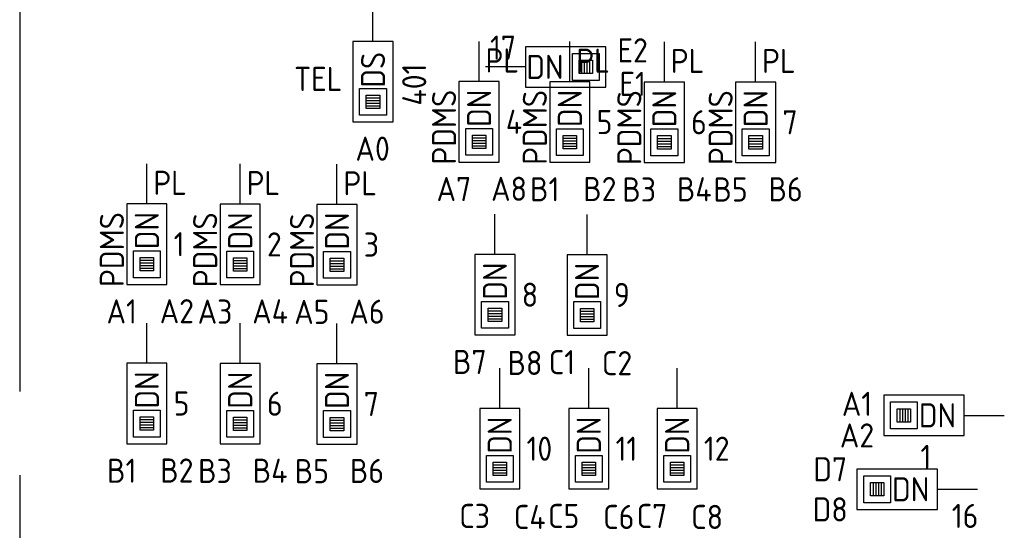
# Model space of a CAD drawing. Header units: millimetres. Extents: x 4336 to 79204, y -9688 to 63134.
# Tile 6 of 38: x 13998 to 21350, y 19381 to 23190. Entities that reach past the tile are written whole.
import ezdxf
from ezdxf.enums import TextEntityAlignment as Align

# ---------------------------------------------------------------- set-up
doc = ezdxf.new("R2010")
doc.units = ezdxf.units.MM
doc.header["$LTSCALE"] = 100
doc.linetypes.add('B0801', pattern=[62.5, 31.25, -6.25, 6.25, -6.25, 6.25, -6.25])
doc.layers.get('0').update_dxf_attribs({"linetype": 'CONTINUOUS'})
for name, color, linetype in [('DATA GROEN 90', 90, 'CONTINUOUS'), ('DBTA GRO_ATTRIB', 2, 'CONTINUOUS'), ('EB6441--_ATTRIB', 2, 'CONTINUOUS'), ('EB6445--_ATTRIB', 2, 'CONTINUOUS'), ('EL631005_KSTSCH', 6, 'B0801'), ('EL6441--_DATACOM', 3, 'CONTINUOUS')]:
    doc.layers.add(name, color=color, linetype=linetype)
doc.styles.add('NORATT', font='isocp.shx')

# ---------------------------------------------------------------- blocks, each defined once
blk = doc.blocks.new('EA644502')
for p, q in [((-1.5, 6), (-1.5, 0)), ((1.5, 6), (-1.5, 6)), ((1.5, 0), (1.5, 6)), ((-1.5, 0), (1.5, 0))]:
    blk.add_line(p, q)
at = {"color": 1}
for p, q in [((-1, 5.5), (1, 5.5)), ((-1, 3.5), (-1, 5.5)), ((1, 5.5), (1, 3.5)), ((-0.5, 5), (0.5, 5)), ((-0.5, 4), (-0.5, 5)), ((0.5, 4.8), (-0.5, 4.8)), ((0.5, 4.6), (-0.5, 4.6)), ((0.5, 5), (0.5, 4)), ((0.5, 4.4), (-0.5, 4.4)), ((0.5, 4.2), (-0.5, 4.2)), ((0.5, 4), (-0.5, 4)), ((1, 3.5), (-1, 3.5))]:
    blk.add_line(p, q, dxfattribs=at)
at = {"color": 2}
blk.add_line((0, 0), (0, -3), dxfattribs=at)
at = {"style": 'NORATT', "flags": 8}
for tag, p in [('NUMMERA', (-1.5, 8)), ('NUMMERB', (1.5, 8))]:
    blk.add_attdef(tag, text='', height=1.8, rotation=90, dxfattribs=at).set_placement(p, align=Align.MIDDLE_CENTER)
blk.add_attdef('CODE', text='', height=1.8, rotation=90, dxfattribs=at).set_placement((0, 0.5), align=Align.MIDDLE_LEFT)
at = {"style": 'NORATT', "flags": 9}
for tag, p in [('VERD', (0, 4)), ('PATCHSTR', (0, 4)), ('PANEEL', (0, 4)), ('NUMMER', (6, 3)), ('HOOGTE', (-3, 2)), ('TYPE', (0, -2.5)), ('FABR', (0, -2.5)), ('PCODE', (0, -3)), ('PVERS', (0, -3)), ('PDATE', (0, -3))]:
    blk.add_attdef(tag, text='', height=1.8, dxfattribs=at).set_placement(p, align=Align.BOTTOM_LEFT)
for tag, p in [('NUMMERAP', (8, 1.5)), ('NUMMERBP', (8, -1.5))]:
    blk.add_attdef(tag, text='', height=1.8, dxfattribs=at).set_placement(p, align=Align.MIDDLE_CENTER)

msp = doc.modelspace()

# ---------------------------------------------------------------- linework, layer by layer
at = {"layer": 'EL631005_KSTSCH'}
msp.add_line((13997.8, 23541.4), (13997.8, 7978), dxfattribs=at)

# ---------------------------------------------------------------- block references
at = {"layer": 'DATA GROEN 90'}
ref = msp.add_blockref('EA644502', (17775, 22837.7), dxfattribs=dict(at, xscale=100, yscale=100, zscale=100, rotation=270))
ref.add_attrib('CODE', 'DN', dxfattribs={"layer": 'EB6445--_ATTRIB', "color": 1, "height": 180, "style": 'NORATT', "flags": 8}).set_placement((18059, 22837.7), align=Align.MIDDLE_RIGHT)
ref.add_attrib('NUMMERA', 'E1', dxfattribs={"layer": 'DBTA GRO_ATTRIB', "color": 1, "height": 180, "style": 'NORATT', "flags": 8}).set_placement((18575, 22711.2), align=Align.MIDDLE_CENTER)
ref.add_attrib('NUMMERB', 'E2', dxfattribs={"layer": 'DBTA GRO_ATTRIB', "color": 1, "height": 180, "style": 'NORATT', "flags": 8}).set_placement((18575, 22961.2), align=Align.MIDDLE_CENTER)
ref.add_attrib('TYPE', '17', dxfattribs={"layer": 'EB6445--_ATTRIB', "color": 1, "height": 180, "style": 'NORATT', "flags": 8}).set_placement((17509.8, 22837.7), align=Align.BOTTOM_LEFT)
ref = msp.add_blockref('EA644502', (20850, 19686.8), dxfattribs=dict(at, xscale=100, yscale=100, zscale=100, rotation=90))
ref.add_attrib('CODE', 'DN', dxfattribs={"layer": 'EB6445--_ATTRIB', "color": 1, "height": 180, "style": 'NORATT', "flags": 8}).set_placement((20512, 19686.8), align=Align.MIDDLE_LEFT)
ref.add_attrib('NUMMERA', 'D7', dxfattribs={"layer": 'DBTA GRO_ATTRIB', "color": 1, "height": 180, "style": 'NORATT', "flags": 8}).set_placement((20050, 19836.2), align=Align.MIDDLE_CENTER)
ref.add_attrib('NUMMERB', 'D8', dxfattribs={"layer": 'DBTA GRO_ATTRIB', "color": 1, "height": 180, "style": 'NORATT', "flags": 8}).set_placement((20050, 19536.6), align=Align.MIDDLE_CENTER)
ref.add_attrib('TYPE', '16', dxfattribs={"layer": 'EB6445--_ATTRIB', "color": 1, "height": 180, "style": 'NORATT', "flags": 8}).set_placement((20957.9, 19344.1), align=Align.BOTTOM_LEFT)
at = {"layer": 'EL6441--_DATACOM'}
ref = msp.add_blockref('EA644502', (16635.9, 23028), dxfattribs=dict(at, xscale=100, yscale=100, zscale=100, rotation=180))
ref.add_attrib('CODE', 'DS', dxfattribs={"layer": 'DBTA GRO_ATTRIB', "color": 1, "height": 180, "rotation": 90, "style": 'NORATT', "flags": 8}).set_placement((16635.9, 22682.8), align=Align.MIDDLE_LEFT)
ref.add_attrib('NUMMERA', 'A0', dxfattribs={"layer": 'DBTA GRO_ATTRIB', "color": 1, "height": 180, "style": 'NORATT', "flags": 8}).set_placement((16633.3, 22228), align=Align.MIDDLE_CENTER)
ref.add_attrib('FABR', 'TEL', dxfattribs={"layer": 'DBTA GRO_ATTRIB', "color": 1, "height": 180, "style": 'NORATT', "flags": 8}).set_placement((16046.7, 22604.3), align=Align.BOTTOM_LEFT)
ref.add_attrib('TYPE', '401', dxfattribs={"layer": 'DBTA GRO_ATTRIB', "color": 1, "height": 180, "rotation": 90, "style": 'NORATT', "flags": 8}).set_placement((16943.7, 22549.7), align=Align.MIDDLE_LEFT)
ref = msp.add_blockref('EA644502', (17428, 22728.4), dxfattribs=dict(at, xscale=100, yscale=100, zscale=100, rotation=180))
ref.add_attrib('CODE', 'DN', dxfattribs={"layer": 'EB6441--_ATTRIB', "color": 1, "height": 180, "rotation": 90, "style": 'NORATT', "flags": 8}).set_placement((17428, 22390.4), align=Align.MIDDLE_LEFT)
ref.add_attrib('NUMMERA', 'A8', dxfattribs={"layer": 'EB6441--_ATTRIB', "color": 1, "height": 180, "style": 'NORATT', "flags": 8}).set_placement((17651.7, 21928.4), align=Align.MIDDLE_CENTER)
ref.add_attrib('NUMMERB', 'A7', dxfattribs={"layer": 'EB6441--_ATTRIB', "color": 1, "height": 180, "style": 'NORATT', "flags": 8}).set_placement((17240.1, 21926.8), align=Align.MIDDLE_CENTER)
ref.add_attrib('HOOGTE', 'PL', dxfattribs={"layer": 'EB6441--_ATTRIB', "color": 1, "height": 180, "style": 'NORATT', "flags": 8}).set_placement((17476.2, 22742.2), align=Align.BOTTOM_LEFT)
ref.add_attrib('FABR', 'PDMS', dxfattribs={"layer": 'EB6441--_ATTRIB', "color": 1, "height": 180, "rotation": 90, "style": 'NORATT', "flags": 8}).set_placement((17310.4, 22109.2), align=Align.BOTTOM_LEFT)
ref.add_attrib('TYPE', '4', dxfattribs={"layer": 'EB6441--_ATTRIB', "color": 1, "height": 180, "style": 'NORATT', "flags": 8}).set_placement((17628, 22428.4), align=Align.MIDDLE_LEFT)
ref = msp.add_blockref('EA644502', (18106, 22726.7), dxfattribs=dict(at, xscale=100, yscale=100, zscale=100, rotation=180))
ref.add_attrib('CODE', 'DN', dxfattribs={"layer": 'EB6441--_ATTRIB', "color": 1, "height": 180, "rotation": 90, "style": 'NORATT', "flags": 8}).set_placement((18106, 22388.7), align=Align.MIDDLE_LEFT)
ref.add_attrib('NUMMERA', 'B2', dxfattribs={"layer": 'EB6441--_ATTRIB', "color": 1, "height": 180, "style": 'NORATT', "flags": 8}).set_placement((18329.7, 21926.7), align=Align.MIDDLE_CENTER)
ref.add_attrib('NUMMERB', 'B1', dxfattribs={"layer": 'EB6441--_ATTRIB', "color": 1, "height": 180, "style": 'NORATT', "flags": 8}).set_placement((17918.1, 21925.1), align=Align.MIDDLE_CENTER)
ref.add_attrib('HOOGTE', 'PL', dxfattribs={"layer": 'EB6441--_ATTRIB', "color": 1, "height": 180, "style": 'NORATT', "flags": 8}).set_placement((18154.3, 22740.5), align=Align.BOTTOM_LEFT)
ref.add_attrib('FABR', 'PDMS', dxfattribs={"layer": 'EB6441--_ATTRIB', "color": 1, "height": 180, "rotation": 90, "style": 'NORATT', "flags": 8}).set_placement((17988.4, 22107.5), align=Align.BOTTOM_LEFT)
ref.add_attrib('TYPE', '5', dxfattribs={"layer": 'EB6441--_ATTRIB', "color": 1, "height": 180, "style": 'NORATT', "flags": 8}).set_placement((18306, 22426.7), align=Align.MIDDLE_LEFT)
ref = msp.add_blockref('EA644502', (18811.4, 22725), dxfattribs=dict(at, xscale=100, yscale=100, zscale=100, rotation=180))
ref.add_attrib('CODE', 'DN', dxfattribs={"layer": 'EB6441--_ATTRIB', "color": 1, "height": 180, "rotation": 90, "style": 'NORATT', "flags": 8}).set_placement((18811.4, 22387), align=Align.MIDDLE_LEFT)
ref.add_attrib('NUMMERA', 'B4', dxfattribs={"layer": 'EB6441--_ATTRIB', "color": 1, "height": 180, "style": 'NORATT', "flags": 8}).set_placement((19035.1, 21925), align=Align.MIDDLE_CENTER)
ref.add_attrib('NUMMERB', 'B3', dxfattribs={"layer": 'EB6441--_ATTRIB', "color": 1, "height": 180, "style": 'NORATT', "flags": 8}).set_placement((18623.6, 21923.4), align=Align.MIDDLE_CENTER)
ref.add_attrib('HOOGTE', 'PL', dxfattribs={"layer": 'EB6441--_ATTRIB', "color": 1, "height": 180, "style": 'NORATT', "flags": 8}).set_placement((18859.7, 22738.8), align=Align.BOTTOM_LEFT)
ref.add_attrib('FABR', 'PDMS', dxfattribs={"layer": 'EB6441--_ATTRIB', "color": 1, "height": 180, "rotation": 90, "style": 'NORATT', "flags": 8}).set_placement((18693.8, 22105.8), align=Align.BOTTOM_LEFT)
ref.add_attrib('TYPE', '6', dxfattribs={"layer": 'EB6441--_ATTRIB', "color": 1, "height": 180, "style": 'NORATT', "flags": 8}).set_placement((19011.4, 22425), align=Align.MIDDLE_LEFT)
ref = msp.add_blockref('EA644502', (19493.2, 22725), dxfattribs=dict(at, xscale=100, yscale=100, zscale=100, rotation=180))
ref.add_attrib('CODE', 'DN', dxfattribs={"layer": 'EB6441--_ATTRIB', "color": 1, "height": 180, "rotation": 90, "style": 'NORATT', "flags": 8}).set_placement((19493.2, 22387), align=Align.MIDDLE_LEFT)
ref.add_attrib('NUMMERA', 'B6', dxfattribs={"layer": 'EB6441--_ATTRIB', "color": 1, "height": 180, "style": 'NORATT', "flags": 8}).set_placement((19716.9, 21925), align=Align.MIDDLE_CENTER)
ref.add_attrib('NUMMERB', 'B5', dxfattribs={"layer": 'EB6441--_ATTRIB', "color": 1, "height": 180, "style": 'NORATT', "flags": 8}).set_placement((19305.4, 21923.4), align=Align.MIDDLE_CENTER)
ref.add_attrib('HOOGTE', 'PL', dxfattribs={"layer": 'EB6441--_ATTRIB', "color": 1, "height": 180, "style": 'NORATT', "flags": 8}).set_placement((19541.5, 22738.8), align=Align.BOTTOM_LEFT)
ref.add_attrib('FABR', 'PDMS', dxfattribs={"layer": 'EB6441--_ATTRIB', "color": 1, "height": 180, "rotation": 90, "style": 'NORATT', "flags": 8}).set_placement((19375.6, 22105.8), align=Align.BOTTOM_LEFT)
ref.add_attrib('TYPE', '7', dxfattribs={"layer": 'EB6441--_ATTRIB', "color": 1, "height": 180, "style": 'NORATT', "flags": 8}).set_placement((19693.2, 22425), align=Align.MIDDLE_LEFT)
ref = msp.add_blockref('EA644502', (14947.6, 21815.4), dxfattribs=dict(at, xscale=100, yscale=100, zscale=100, rotation=180))
ref.add_attrib('CODE', 'DN', dxfattribs={"layer": 'DBTA GRO_ATTRIB', "color": 1, "height": 180, "rotation": 90, "style": 'NORATT', "flags": 8}).set_placement((14947.6, 21477.4), align=Align.MIDDLE_LEFT)
ref.add_attrib('NUMMERA', 'A2', dxfattribs={"layer": 'DBTA GRO_ATTRIB', "color": 1, "height": 180, "style": 'NORATT', "flags": 8}).set_placement((15171.3, 21015.4), align=Align.MIDDLE_CENTER)
ref.add_attrib('NUMMERB', 'A1', dxfattribs={"layer": 'DBTA GRO_ATTRIB', "color": 1, "height": 180, "style": 'NORATT', "flags": 8}).set_placement((14759.7, 21013.8), align=Align.MIDDLE_CENTER)
ref.add_attrib('HOOGTE', 'PL', dxfattribs={"layer": 'DBTA GRO_ATTRIB', "color": 1, "height": 180, "style": 'NORATT', "flags": 8}).set_placement((14995.9, 21829.2), align=Align.BOTTOM_LEFT)
ref.add_attrib('FABR', 'PDMS', dxfattribs={"layer": 'DBTA GRO_ATTRIB', "color": 1, "height": 180, "rotation": 90, "style": 'NORATT', "flags": 8}).set_placement((14830, 21196.2), align=Align.BOTTOM_LEFT)
ref.add_attrib('TYPE', '1', dxfattribs={"layer": 'DBTA GRO_ATTRIB', "color": 1, "height": 180, "style": 'NORATT', "flags": 8}).set_placement((15147.6, 21515.4), align=Align.MIDDLE_LEFT)
ref = msp.add_blockref('EA644502', (15644.1, 21813.7), dxfattribs=dict(at, xscale=100, yscale=100, zscale=100, rotation=180))
ref.add_attrib('CODE', 'DN', dxfattribs={"layer": 'EB6441--_ATTRIB', "color": 1, "height": 180, "rotation": 90, "style": 'NORATT', "flags": 8}).set_placement((15644.1, 21475.7), align=Align.MIDDLE_LEFT)
ref.add_attrib('NUMMERA', 'A4', dxfattribs={"layer": 'EB6441--_ATTRIB', "color": 1, "height": 180, "style": 'NORATT', "flags": 8}).set_placement((15867.8, 21013.7), align=Align.MIDDLE_CENTER)
ref.add_attrib('NUMMERB', 'A3', dxfattribs={"layer": 'EB6441--_ATTRIB', "color": 1, "height": 180, "style": 'NORATT', "flags": 8}).set_placement((15456.3, 21012.1), align=Align.MIDDLE_CENTER)
ref.add_attrib('HOOGTE', 'PL', dxfattribs={"layer": 'EB6441--_ATTRIB', "color": 1, "height": 180, "style": 'NORATT', "flags": 8}).set_placement((15692.4, 21827.5), align=Align.BOTTOM_LEFT)
ref.add_attrib('FABR', 'PDMS', dxfattribs={"layer": 'EB6441--_ATTRIB', "color": 1, "height": 180, "rotation": 90, "style": 'NORATT', "flags": 8}).set_placement((15526.5, 21194.5), align=Align.BOTTOM_LEFT)
ref.add_attrib('TYPE', '2', dxfattribs={"layer": 'EB6441--_ATTRIB', "color": 1, "height": 180, "style": 'NORATT', "flags": 8}).set_placement((15844.1, 21513.7), align=Align.MIDDLE_LEFT)
ref = msp.add_blockref('EA644502', (16367.1, 21812), dxfattribs=dict(at, xscale=100, yscale=100, zscale=100, rotation=180))
ref.add_attrib('CODE', 'DN', dxfattribs={"layer": 'EB6441--_ATTRIB', "color": 1, "height": 180, "rotation": 90, "style": 'NORATT', "flags": 8}).set_placement((16367.1, 21474), align=Align.MIDDLE_LEFT)
ref.add_attrib('NUMMERA', 'A6', dxfattribs={"layer": 'EB6441--_ATTRIB', "color": 1, "height": 180, "style": 'NORATT', "flags": 8}).set_placement((16590.8, 21012), align=Align.MIDDLE_CENTER)
ref.add_attrib('NUMMERB', 'A5', dxfattribs={"layer": 'EB6441--_ATTRIB', "color": 1, "height": 180, "style": 'NORATT', "flags": 8}).set_placement((16179.3, 21010.4), align=Align.MIDDLE_CENTER)
ref.add_attrib('HOOGTE', 'PL', dxfattribs={"layer": 'EB6441--_ATTRIB', "color": 1, "height": 180, "style": 'NORATT', "flags": 8}).set_placement((16415.4, 21825.8), align=Align.BOTTOM_LEFT)
ref.add_attrib('FABR', 'PDMS', dxfattribs={"layer": 'EB6441--_ATTRIB', "color": 1, "height": 180, "rotation": 90, "style": 'NORATT', "flags": 8}).set_placement((16249.5, 21192.8), align=Align.BOTTOM_LEFT)
ref.add_attrib('TYPE', '3', dxfattribs={"layer": 'EB6441--_ATTRIB', "color": 1, "height": 180, "style": 'NORATT', "flags": 8}).set_placement((16567.1, 21512), align=Align.MIDDLE_LEFT)
ref = msp.add_blockref('EA644502', (17546.8, 21438.4), dxfattribs=dict(at, xscale=100, yscale=100, zscale=100, rotation=180))
ref.add_attrib('CODE', 'DN', dxfattribs={"layer": 'EB6441--_ATTRIB', "color": 1, "height": 180, "rotation": 90, "style": 'NORATT', "flags": 8}).set_placement((17546.8, 21100.4), align=Align.MIDDLE_LEFT)
ref.add_attrib('NUMMERA', 'B8', dxfattribs={"layer": 'DBTA GRO_ATTRIB', "color": 1, "height": 180, "style": 'NORATT', "flags": 8}).set_placement((17770.5, 20629.3), align=Align.MIDDLE_CENTER)
ref.add_attrib('NUMMERB', 'B7', dxfattribs={"layer": 'DBTA GRO_ATTRIB', "color": 1, "height": 180, "style": 'NORATT', "flags": 8}).set_placement((17359, 20636.8), align=Align.MIDDLE_CENTER)
ref.add_attrib('TYPE', '8', dxfattribs={"layer": 'DBTA GRO_ATTRIB', "color": 1, "height": 180, "style": 'NORATT', "flags": 8}).set_placement((17746.8, 21138.4), align=Align.MIDDLE_LEFT)
ref = msp.add_blockref('EA644502', (18234.6, 21436.7), dxfattribs=dict(at, xscale=100, yscale=100, zscale=100, rotation=180))
ref.add_attrib('CODE', 'DN', dxfattribs={"layer": 'EB6441--_ATTRIB', "color": 1, "height": 180, "rotation": 90, "style": 'NORATT', "flags": 8}).set_placement((18234.6, 21098.7), align=Align.MIDDLE_LEFT)
ref.add_attrib('NUMMERA', 'C2', dxfattribs={"layer": 'DBTA GRO_ATTRIB', "color": 1, "height": 180, "style": 'NORATT', "flags": 8}).set_placement((18458.3, 20627.6), align=Align.MIDDLE_CENTER)
ref.add_attrib('NUMMERB', 'C1', dxfattribs={"layer": 'DBTA GRO_ATTRIB', "color": 1, "height": 180, "style": 'NORATT', "flags": 8}).set_placement((18046.8, 20635.1), align=Align.MIDDLE_CENTER)
ref.add_attrib('TYPE', '9', dxfattribs={"layer": 'DBTA GRO_ATTRIB', "color": 1, "height": 180, "style": 'NORATT', "flags": 8}).set_placement((18434.6, 21136.7), align=Align.MIDDLE_LEFT)
ref = msp.add_blockref('EA644502', (14947.6, 20626.7), dxfattribs=dict(at, xscale=100, yscale=100, zscale=100, rotation=180))
ref.add_attrib('CODE', 'DN', dxfattribs={"layer": 'EB6441--_ATTRIB', "color": 1, "height": 180, "rotation": 90, "style": 'NORATT', "flags": 8}).set_placement((14947.6, 20288.7), align=Align.MIDDLE_LEFT)
ref.add_attrib('NUMMERA', 'B2', dxfattribs={"layer": 'DBTA GRO_ATTRIB', "color": 1, "height": 180, "style": 'NORATT', "flags": 8}).set_placement((15171.3, 19826.7), align=Align.MIDDLE_CENTER)
ref.add_attrib('NUMMERB', 'B1', dxfattribs={"layer": 'DBTA GRO_ATTRIB', "color": 1, "height": 180, "style": 'NORATT', "flags": 8}).set_placement((14759.7, 19825.1), align=Align.MIDDLE_CENTER)
ref.add_attrib('TYPE', '5', dxfattribs={"layer": 'DBTA GRO_ATTRIB', "color": 1, "height": 180, "style": 'NORATT', "flags": 8}).set_placement((15147.6, 20326.7), align=Align.MIDDLE_LEFT)
ref = msp.add_blockref('EA644502', (15644.1, 20625), dxfattribs=dict(at, xscale=100, yscale=100, zscale=100, rotation=180))
ref.add_attrib('CODE', 'DN', dxfattribs={"layer": 'EB6441--_ATTRIB', "color": 1, "height": 180, "rotation": 90, "style": 'NORATT', "flags": 8}).set_placement((15644.1, 20287), align=Align.MIDDLE_LEFT)
ref.add_attrib('NUMMERA', 'B4', dxfattribs={"layer": 'DBTA GRO_ATTRIB', "color": 1, "height": 180, "style": 'NORATT', "flags": 8}).set_placement((15867.8, 19825), align=Align.MIDDLE_CENTER)
ref.add_attrib('NUMMERB', 'B3', dxfattribs={"layer": 'DBTA GRO_ATTRIB', "color": 1, "height": 180, "style": 'NORATT', "flags": 8}).set_placement((15456.3, 19823.5), align=Align.MIDDLE_CENTER)
ref.add_attrib('TYPE', '6', dxfattribs={"layer": 'DBTA GRO_ATTRIB', "color": 1, "height": 180, "style": 'NORATT', "flags": 8}).set_placement((15844.1, 20325), align=Align.MIDDLE_LEFT)
ref = msp.add_blockref('EA644502', (16367.1, 20623.4), dxfattribs=dict(at, xscale=100, yscale=100, zscale=100, rotation=180))
ref.add_attrib('CODE', 'DN', dxfattribs={"layer": 'EB6441--_ATTRIB', "color": 1, "height": 180, "rotation": 90, "style": 'NORATT', "flags": 8}).set_placement((16367.1, 20285.4), align=Align.MIDDLE_LEFT)
ref.add_attrib('NUMMERA', 'B6', dxfattribs={"layer": 'DBTA GRO_ATTRIB', "color": 1, "height": 180, "style": 'NORATT', "flags": 8}).set_placement((16590.8, 19823.4), align=Align.MIDDLE_CENTER)
ref.add_attrib('NUMMERB', 'B5', dxfattribs={"layer": 'DBTA GRO_ATTRIB', "color": 1, "height": 180, "style": 'NORATT', "flags": 8}).set_placement((16179.3, 19821.8), align=Align.MIDDLE_CENTER)
ref.add_attrib('TYPE', '7', dxfattribs={"layer": 'DBTA GRO_ATTRIB', "color": 1, "height": 180, "style": 'NORATT', "flags": 8}).set_placement((16567.1, 20323.4), align=Align.MIDDLE_LEFT)
ref = msp.add_blockref('EA644502', (17582.6, 20289.3), dxfattribs=dict(at, xscale=100, yscale=100, zscale=100, rotation=180))
ref.add_attrib('CODE', 'DN', dxfattribs={"layer": 'EB6441--_ATTRIB', "color": 1, "height": 180, "rotation": 90, "style": 'NORATT', "flags": 8}).set_placement((17582.6, 19951.3), align=Align.MIDDLE_LEFT)
ref.add_attrib('NUMMERA', 'C4', dxfattribs={"layer": 'DBTA GRO_ATTRIB', "color": 1, "height": 180, "style": 'NORATT', "flags": 8}).set_placement((17806.3, 19480.3), align=Align.MIDDLE_CENTER)
ref.add_attrib('NUMMERB', 'C3', dxfattribs={"layer": 'DBTA GRO_ATTRIB', "color": 1, "height": 180, "style": 'NORATT', "flags": 8}).set_placement((17394.8, 19487.7), align=Align.MIDDLE_CENTER)
ref.add_attrib('TYPE', '10', dxfattribs={"layer": 'DBTA GRO_ATTRIB', "color": 1, "height": 180, "style": 'NORATT', "flags": 8}).set_placement((17782.6, 19989.3), align=Align.MIDDLE_LEFT)
ref = msp.add_blockref('EA644502', (18247.5, 20289.3), dxfattribs=dict(at, xscale=100, yscale=100, zscale=100, rotation=180))
ref.add_attrib('CODE', 'DN', dxfattribs={"layer": 'EB6441--_ATTRIB', "color": 1, "height": 180, "rotation": 90, "style": 'NORATT', "flags": 8}).set_placement((18247.5, 19951.3), align=Align.MIDDLE_LEFT)
ref.add_attrib('NUMMERA', 'C6', dxfattribs={"layer": 'DBTA GRO_ATTRIB', "color": 1, "height": 180, "style": 'NORATT', "flags": 8}).set_placement((18471.2, 19480.3), align=Align.MIDDLE_CENTER)
ref.add_attrib('NUMMERB', 'C5', dxfattribs={"layer": 'DBTA GRO_ATTRIB', "color": 1, "height": 180, "style": 'NORATT', "flags": 8}).set_placement((18059.6, 19487.7), align=Align.MIDDLE_CENTER)
ref.add_attrib('TYPE', '11', dxfattribs={"layer": 'DBTA GRO_ATTRIB', "color": 1, "height": 180, "style": 'NORATT', "flags": 8}).set_placement((18447.5, 19989.3), align=Align.MIDDLE_LEFT)
ref = msp.add_blockref('EA644502', (18907, 20289.3), dxfattribs=dict(at, xscale=100, yscale=100, zscale=100, rotation=180))
ref.add_attrib('CODE', 'DN', dxfattribs={"layer": 'EB6441--_ATTRIB', "color": 1, "height": 180, "rotation": 90, "style": 'NORATT', "flags": 8}).set_placement((18907, 19951.3), align=Align.MIDDLE_LEFT)
ref.add_attrib('NUMMERA', 'C8', dxfattribs={"layer": 'DBTA GRO_ATTRIB', "color": 1, "height": 180, "style": 'NORATT', "flags": 8}).set_placement((19130.8, 19480.3), align=Align.MIDDLE_CENTER)
ref.add_attrib('NUMMERB', 'C7', dxfattribs={"layer": 'DBTA GRO_ATTRIB', "color": 1, "height": 180, "style": 'NORATT', "flags": 8}).set_placement((18719.2, 19487.7), align=Align.MIDDLE_CENTER)
ref.add_attrib('TYPE', '12', dxfattribs={"layer": 'DBTA GRO_ATTRIB', "color": 1, "height": 180, "style": 'NORATT', "flags": 8}).set_placement((19107, 19989.3), align=Align.MIDDLE_LEFT)
ref = msp.add_blockref('EA644502', (21050, 20238), dxfattribs=dict(at, xscale=100, yscale=100, zscale=100, rotation=90))
ref.add_attrib('CODE', 'DN', dxfattribs={"layer": 'EB6445--_ATTRIB', "color": 1, "height": 180, "style": 'NORATT', "flags": 8}).set_placement((20712, 20238), align=Align.MIDDLE_LEFT)
ref.add_attrib('NUMMERA', 'A1', dxfattribs={"layer": 'DBTA GRO_ATTRIB', "color": 1, "height": 180, "style": 'NORATT', "flags": 8}).set_placement((20250, 20324.3), align=Align.MIDDLE_CENTER)
ref.add_attrib('NUMMERB', 'A2', dxfattribs={"layer": 'DBTA GRO_ATTRIB', "color": 1, "height": 180, "style": 'NORATT', "flags": 8}).set_placement((20250, 20088.5), align=Align.MIDDLE_CENTER)
ref.add_attrib('TYPE', '1', dxfattribs={"layer": 'EB6445--_ATTRIB', "color": 1, "height": 180, "style": 'NORATT', "flags": 8}).set_placement((20724, 19928.6), align=Align.MIDDLE_LEFT)

doc.saveas('drawing.dxf')
